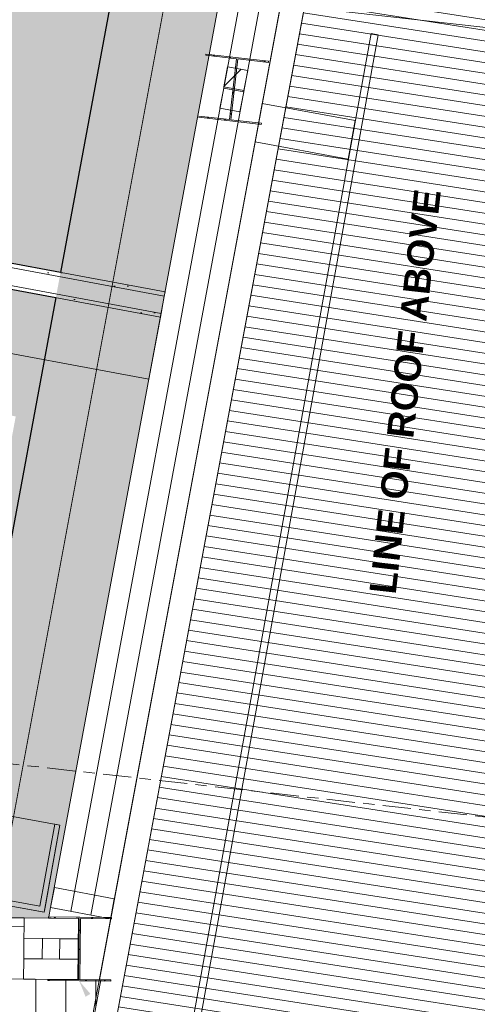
# Model space of a CAD drawing. Header units: millimetres. Extents: x -115474967 to 444143, y -74377 to 241828222.
# Tile 83 of 256: x -13063 to -10481, y 37893 to 43446. Entities that reach past the tile are written whole.
import ezdxf

# ---------------------------------------------------------------- set-up
doc = ezdxf.new("R2010")
doc.units = ezdxf.units.MM
doc.header["$MEASUREMENT"] = 0
for name, pattern in [('Block C$0$DASHED2', [0.375, 0.25, -0.125]), ('Centre', [31.75, 6.35, -4.7625, 15.875, -4.7625]), ('PHANTOM', [2.5, 1.25, -0.25, 0.25, -0.25, 0.25, -0.25])]:
    doc.linetypes.add(name, pattern=pattern)
for name, color, linetype in [('0-HACH', 9, 'Continuous'), ('00-3 Elev 01', 7, 'Continuous'), ('00-5 Grid 01', 9, 'PHANTOM')]:
    doc.layers.add(name, color=color, linetype=linetype)
doc.layers.add('1HATCH', color=8, linetype='Continuous', lineweight=0)
doc.layers.add('TEXT-2', color=140, linetype='Continuous', lineweight=50)
doc.styles.add('GENERATED_STYLE_4', font='txt.shx')
pattern_1 = [(0, (-370653.09, -39732.55), (0, 75), [0, -75])]

msp = doc.modelspace()

# ---------------------------------------------------------------- hatches: boundary and pattern name
at = {"layer": '00-5 Grid 01', "linetype": 'ByBlock', "lineweight": 0, "true_color": 0xc7c8ca}
h = msp.add_hatch(dxfattribs=at)
h.set_pattern_fill('HATCH__PLY__', color=9, style=0, pattern_type=2)
h.set_pattern_definition([(351.1421, (-8400.08, 40578.43), (9.23905, 59.2844), [])])
h.paths.add_polyline_path([(-4692.312, 36511.43283), (-4124.63793, 40420.2365), (-11260.07884, 44573.48417), (-12542.24395, 37684.77378)])
h = msp.add_hatch(dxfattribs=at)
h.set_pattern_fill('STEEL', color=9, style=0, pattern_type=2)
h.set_pattern_definition([(45, (-367967.47, -50349.07), (-159.09903, 159.09903), []), (45, (-368020.5, -50296.04), (-159.09903, 159.09903), [])])
h.paths.add_polyline_path([(-12053.77449, 42895.31096), (-11700.08128, 42854.84973), (-11699.28569, 42861.80437), (-11872.65498, 42881.6372), (-11833.44395, 43224.40169), (-11660.07467, 43204.56886), (-11659.27908, 43211.5235), (-12012.97229, 43251.98474), (-12013.76788, 43245.0301), (-11840.39859, 43225.19727), (-11879.60962, 42882.43278), (-12052.97891, 42902.26561)])
h = msp.add_hatch(dxfattribs=at)
h.set_pattern_fill('_WALL_EXTERNAL', color=9, style=0, pattern_type=2)
h.set_pattern_definition([(45, (-370653.1, -39732.55), (-127.27922, 127.27922), [])])
h.paths.add_polyline_path([(-11911.00111, 43067.25064), (-11889.98273, 43180.31363), (-11776.91979, 43159.29526), (-11797.93817, 43046.23227)])
h = msp.add_hatch(dxfattribs=at)
h.set_pattern_fill('HATCH__GYPSUM', color=9, style=0, pattern_type=2)
h.set_pattern_definition(pattern_1)
h.paths.add_polyline_path([(-12242.86807, 41911.26894), (-14651.68424, 42359.06721), (-14653.81096, 42334.03425), (-12247.43728, 41886.69004)])
h = msp.add_hatch(dxfattribs=at)
h.set_pattern_fill('HATCH__GYPSUM', color=9, style=0, pattern_type=2)
h.set_pattern_definition(pattern_1)
h.paths.add_polyline_path([(-14664.01918, 42213.87605), (-12269.36949, 41768.71133), (-12265.71412, 41788.37444), (-14662.31781, 42233.90242)])
h = msp.add_hatch(dxfattribs=at)
h.set_pattern_fill('STEEL', color=9, style=0, pattern_type=2)
h.set_pattern_definition([(45, (-360252.67, -45538.1), (-159.09903, 159.09903), []), (45, (-360305.7, -45485.07), (-159.09903, 159.09903), [])])
h.paths.add_polyline_path([(-12905.11524, 38026.78409), (-12549.13377, 38023.15139), (-12549.06235, 38030.15103), (-12723.55326, 38031.93166), (-12720.0328, 38376.9137), (-12545.54189, 38375.13306), (-12545.47046, 38382.1327), (-12901.45193, 38385.7654), (-12901.52336, 38378.76577), (-12727.03244, 38376.98513), (-12730.5529, 38032.00309), (-12905.04381, 38033.78373)])
h = msp.add_hatch(dxfattribs=at)
h.set_pattern_fill('PATTERN__DECK_II', color=9, style=0, pattern_type=2)
h.set_pattern_definition([(90, (-370653.1, -39732.55), (-170, 0), [])])
h.paths.add_polyline_path([(-24791.2793, 38155.42772), (-24899.99028, 35175.17037), (-21787.91622, 35052.7176), (-21692.45372, 37459.02348), (-21683.66339, 37680.6016), (-12732.89904, 37340.2223), (-12604.53983, 38030.72146), (-24630.48216, 38153.8315)])
at = {"layer": '1HATCH', "true_color": 0x636466, "transparency": 33554687}
h = msp.add_hatch(dxfattribs=at)
h.set_pattern_fill('AR-SAND', color=251, scale=50)
h.set_pattern_definition([(37.5, (8722.58, -59453.4), (-3.14967, 96.34119), [0, -76, 0, -85, 0, -81.25]), (7.5, (8722.58, -59453.4), (88.48884, 141.1073), [0, -41, 0, -68.5, 0, -26.25]), (327.5, (8661.08, -59453.4), (155.70709, 0.28295), [0, -25, 0, -90, 0, -117.5]), (317.5, (8661.08, -59453.4), (150.30633, 43.88378), [0, -12.5, 0, -59, 0, -67.5])])
h.paths.add_polyline_path([(-24974.0809, 44566.98805), (-17608.2382, 43741.36444), (-17249.60836, 46941.97918), (-12027.67829, 46356.86018), (-12833.18036, 42021.00784), (-14651.68424, 42359.06721), (-22972.74196, 42240.10505), (-22972.22783, 39080.39579), (-24974.0809, 39100.5989)])
h = msp.add_hatch(dxfattribs=at)
h.set_pattern_fill('AR-SAND', color=251, scale=50, angle=-7e-12)
h.paths.add_polyline_path([(-13262.24646, 38382.41493), (-24973.50811, 38501.97963), (-24973.50811, 39100.6379), (-13396.85774, 38983.80401), (-12027.1055, 46356.89918), (-11428.33354, 46289.80658), (-12898.997, 38378.74895), (-12899.78618, 38378.75691)])
h = msp.add_hatch(dxfattribs=at)
h.set_pattern_fill('AR-SAND', color=251, scale=50)
h.set_pattern_definition([(37.5, (4361, -29726.72), (-3.14967, 96.34119), [0, -76, 0, -85, 0, -81.25]), (7.5, (4361, -29726.72), (88.48884, 141.1073), [0, -41, 0, -68.5, 0, -26.25]), (327.5, (4299.5, -29726.72), (155.70709, 0.28295), [0, -25, 0, -90, 0, -117.5]), (317.5, (4299.5, -29726.72), (150.30633, 43.88378), [0, -12.5, 0, -59, 0, -67.5])])
h.paths.add_polyline_path([(-12859.67789, 41878.37711), (-14664.01918, 42213.87605), (-18683.38796, 42156.41306), (-18714.28116, 39037.42374), (-13397.43053, 38983.76501)])
h.paths.add_polyline_path([(-13480.30023, 39084.80231), (-18013.40039, 39132.06151), (-17990.21018, 41466.25156), (-14723.56716, 41512.95319), (-13085.51656, 41208.44003)], flags=16)
h.paths.add_polyline_path([(-13729.1847, 39387.41332), (-17710.43629, 39428.9193), (-17693.13399, 41170.46806), (-14749.08772, 41212.55767), (-13435.29388, 40968.32376)], flags=0)

# ---------------------------------------------------------------- linework, layer by layer
at = {"layer": '0-HACH', "color": 9, "linetype": 'Block C$0$DASHED2', "ltscale": 5, "transparency": 33554559, "const_width": 5}
msp.add_lwpolyline([(-11728.19468, 46323.40612), (-13147.92737, 38681.27648), (-24973.50811, 38800.62262)], dxfattribs=at)
at = {"layer": '00-3 Elev 01'}
for points in [[(-24974.0809, 44566.98805), (-17608.2382, 43741.36444), (-17249.60836, 46941.97918), (-12027.67829, 46356.86018), (-12833.18036, 42021.00784), (-14651.68424, 42359.06721), (-22972.74196, 42240.10505), (-22972.22783, 39080.39579), (-24974.0809, 39100.5989)], [(-18682.81509, 42156.45207), (-14663.44631, 42213.91505), (-12859.10502, 41878.41611), (-13396.85766, 38983.80402), (-18713.70829, 39037.46274)]]:
    msp.add_lwpolyline(points, close=True, dxfattribs=at)
at = {"layer": '00-5 Grid 01', "color": 9, "linetype": 'ByBlock', "lineweight": 0, "true_color": 0xc7c8ca}
for p, q in [((-12775.44362, 38417.20389), (-11802.13877, 43652.84775)), ((-12662.38068, 38396.18552), (-11689.07583, 43631.82938)), ((-12012.97229, 43251.98474), (-12013.76788, 43245.0301)), ((-12013.76788, 43245.0301), (-11840.39859, 43225.19727)), ((-11659.27908, 43211.5235), (-12012.97229, 43251.98474)), ((-11840.39859, 43225.19727), (-11879.60962, 42882.43278)), ((-11872.65498, 42881.6372), (-11833.44395, 43224.40169)), ((-11833.44395, 43224.40169), (-11660.07467, 43204.56886)), ((-11660.07467, 43204.56886), (-11659.27908, 43211.5235)), ((-12053.77449, 42895.31096), (-11700.08128, 42854.84973)), ((-11879.60962, 42882.43278), (-12052.97891, 42902.26561)), ((-11699.28569, 42861.80437), (-11872.65498, 42881.6372)), ((-11700.08128, 42854.84973), (-11699.28569, 42861.80437)), ((-12247.43728, 41886.69004), (-14653.81096, 42334.03425)), ((-14662.31781, 42233.90242), (-12265.71412, 41788.37444)), ((-12949.61417, 38447.00366), (-12865.68893, 38909.44993)), ((-12836.17108, 38904.093), (-12920.09633, 38441.64673)), ((-12865.68893, 38909.44993), (-12836.17108, 38904.093)), ((-12954.9711, 38417.48582), (-14544.54502, 38705.96341)), ((-14539.18809, 38735.48125), (-12949.61417, 38447.00366)), ((-13037.91464, 38380.16904), (-18637.62129, 38437.48767)), ((-12920.09633, 38441.64673), (-12925.45326, 38412.12889)), ((-13112.91071, 38380.9367), (-13037.91464, 38380.16904)), ((-13037.91464, 38380.16904), (-13038.42641, 38330.17166)), ((-13037.91464, 38380.16904), (-13038.42641, 38330.17166)), ((-13037.91464, 38380.16904), (-13038.42641, 38330.17166)), ((-12925.45326, 38412.12889), (-12954.9711, 38417.48582)), ((-12901.45193, 38385.7654), (-12901.52336, 38378.76577)), ((-12901.52336, 38378.76577), (-12727.03244, 38376.98513)), ((-12545.47046, 38382.1327), (-12901.45193, 38385.7654)), ((-12727.03244, 38376.98513), (-12730.5529, 38032.00309)), ((-12723.55326, 38031.93166), (-12720.0328, 38376.9137)), ((-12720.0328, 38376.9137), (-12545.54189, 38375.13306)), ((-12545.54189, 38375.13306), (-12545.47046, 38382.1327)), ((-13038.42641, 38330.17166), (-13113.42248, 38330.93932)), ((-13038.42641, 38330.17166), (-13039.09172, 38265.17506)), ((-13038.42641, 38330.17166), (-13039.09172, 38265.17506)), ((-13039.09172, 38265.17506), (-13040.2688, 38150.18109)), ((-13039.09172, 38265.17506), (-13040.2688, 38150.18109)), ((-13039.09173, 38265.17509), (-12732.82177, 38262.04005)), ((-13040.2688, 38150.18109), (-13041.44588, 38035.18711)), ((-13040.2688, 38150.18109), (-13041.44588, 38035.18711)), ((-13040.26881, 38150.18115), (-12733.99885, 38147.04611)), ((-13041.44588, 38035.18711), (-18641.15253, 38092.50575)), ((-12905.04381, 38033.78373), (-12905.11524, 38026.78409)), ((-12905.11524, 38026.78409), (-12549.13377, 38023.15139)), ((-12730.5529, 38032.00309), (-12905.04381, 38033.78373)), ((-12549.06235, 38030.15103), (-12723.55326, 38031.93166)), ((-12549.13377, 38023.15139), (-12549.06235, 38030.15103))]:
    msp.add_line(p, q, dxfattribs=at)
for points in [[(-54456.94435, 45656.57439), (-56062.35025, 45547.27332), (-55796.90893, 41600.99565), (-54188.03735, 41707.10587), (-54075.54272, 40054.79325), (-43574.79122, 40770.91509), (-43361.83338, 37648.23791), (-42685.9071, 37694.33419), (-42737.57626, 38338.64182), (-19956.7994, 38106.13898), (-19919.55838, 38105.75896), (-12613.33474, 38030.80364), (-11021.93603, 46591.32569), (-40907.4193, 49940.00308), (-40995.92824, 49150.10199), (-54283.01855, 48283.99895), (-54271.06715, 48108.0128), (-54622.22745, 48084.10459)], [(-11383.67517, 44645.42452), (-12675.52235, 37704.6951), (-12702.9698, 37557.22768), (-12570.57022, 37532.58474), (-11251.2702, 44620.81048)], [(-12675.52235, 37704.6951), (-4692.312, 36511.43283), (-4124.63793, 40420.2365), (-11383.67517, 44645.42452)], [(-4692.312, 36511.43283), (-4124.63793, 40420.2365), (-11260.07884, 44573.48417), (-12542.24395, 37684.77378)], [(-11911.00111, 43067.25064), (-11889.98273, 43180.31363), (-11776.91979, 43159.29526), (-11797.93817, 43046.23227)], [(-11933.38303, 42946.85278), (-11912.36466, 43059.91577), (-11799.30172, 43038.8974), (-11820.3201, 42925.83441)], [(-14558.69333, 41832.5232), (-12334.37641, 41419.02329), (-12269.3409, 41768.86519), (-14493.81748, 42182.122)], [(-14574.06287, 38711.32034), (-14176.88737, 40899.84323), (-13586.91913, 40792.77516), (-13894.81244, 39096.21638), (-12836.17108, 38904.093), (-12925.45326, 38412.12889)], [(-12888.50656, 38438.22226), (-12867.48818, 38551.28526), (-12529.64006, 38488.47938), (-12549.40131, 38382.17877), (-12591.00719, 38382.91721), (-12591.06716, 38382.59462), (-12898.26349, 38385.73732)], [(-13040.2688, 38150.18104), (-13039.09172, 38265.17506), (-12935.0938, 38264.11054), (-12936.27087, 38149.11651)], [(-12837.99677, 38148.11058), (-12836.81969, 38263.10461), (-12732.82177, 38262.04008), (-12733.99885, 38147.04605)], [(-24791.2793, 38155.42772), (-24899.99028, 35175.17037), (-21787.91622, 35052.7176), (-21692.45372, 37459.02348), (-21683.66339, 37680.6016), (-12732.89904, 37340.2223), (-12604.53983, 38030.72146), (-24630.48216, 38153.8315)]]:
    msp.add_lwpolyline(points, close=True, dxfattribs=at)
for points in [[(-11590.80826, 43530.82838), (-5404.58493, 42837.60036), (-5058.82372, 45923.10177), (-11021.93577, 46591.32795)], [(-11915.2017, 43673.86612), (-12888.50656, 38438.22226)], [(-12549.31774, 38375.16715), (-11576.01289, 43610.81101)], [(-11080.25593, 43368.14451), (-12155.57104, 37415.42487)], [(-11040.89302, 43361.03388), (-11080.25593, 43368.14451)], [(-12116.20812, 37408.31425), (-11040.89302, 43361.03388)], [(-11694.42972, 42973.81801), (-11734.63878, 42757.52369)], [(-11170.56903, 42876.3733), (-11694.42972, 42973.81801)], [(-11210.80168, 42660.08338), (-11170.56903, 42876.3733)], [(-11734.63878, 42757.52369), (-11210.80168, 42660.08338)], [(-12242.86807, 41911.26894), (-14651.68424, 42359.06721)], [(-14664.01918, 42213.87605), (-12269.36949, 41768.71133)], [(-12247.43728, 41886.69004), (-12265.71412, 41788.37444)], [(-12242.86807, 41911.26894), (-12247.43728, 41886.69004)], [(-12265.71412, 41788.37444), (-12269.36949, 41768.71133)], [(-12888.50656, 38438.22226), (-12549.31774, 38375.16715)], [(-12731.64469, 38377.03406), (-13037.91465, 38380.16904)], [(-12735.17593, 38032.05213), (-12731.64469, 38377.03406)], [(-13041.44589, 38035.18711), (-12735.17593, 38032.05213)]]:
    msp.add_lwpolyline(points, dxfattribs=at)
msp.add_solid([(-12691.36312, 37935.54469), (-12727.12909, 38024.96779), (-12664.29433, 37951.97815)], dxfattribs=at)
at = {"layer": 'TEXT-2', "linetype": 'Centre', "lineweight": 0, "ltscale": 10}
msp.add_line((-4435.91114, 38276.91885), (-42135.38134, 42501.17023), dxfattribs=at)

# ---------------------------------------------------------------- texts
at = {"layer": '00-5 Grid 01', "color": 9, "linetype": 'ByBlock', "lineweight": 0, "true_color": 0xc7c8ca, "insert": (-10887.98423, 41348.51926), "char_height": 150, "attachment_point": 5, "rotation": 83.60663677, "style": 'GENERATED_STYLE_4'}
msp.add_mtext('\\A1;{\\pqc;\\fArial|b1|i0|c0|p34;LINE OF ROOF ABOVE}', dxfattribs=at)

doc.saveas('drawing.dxf')
